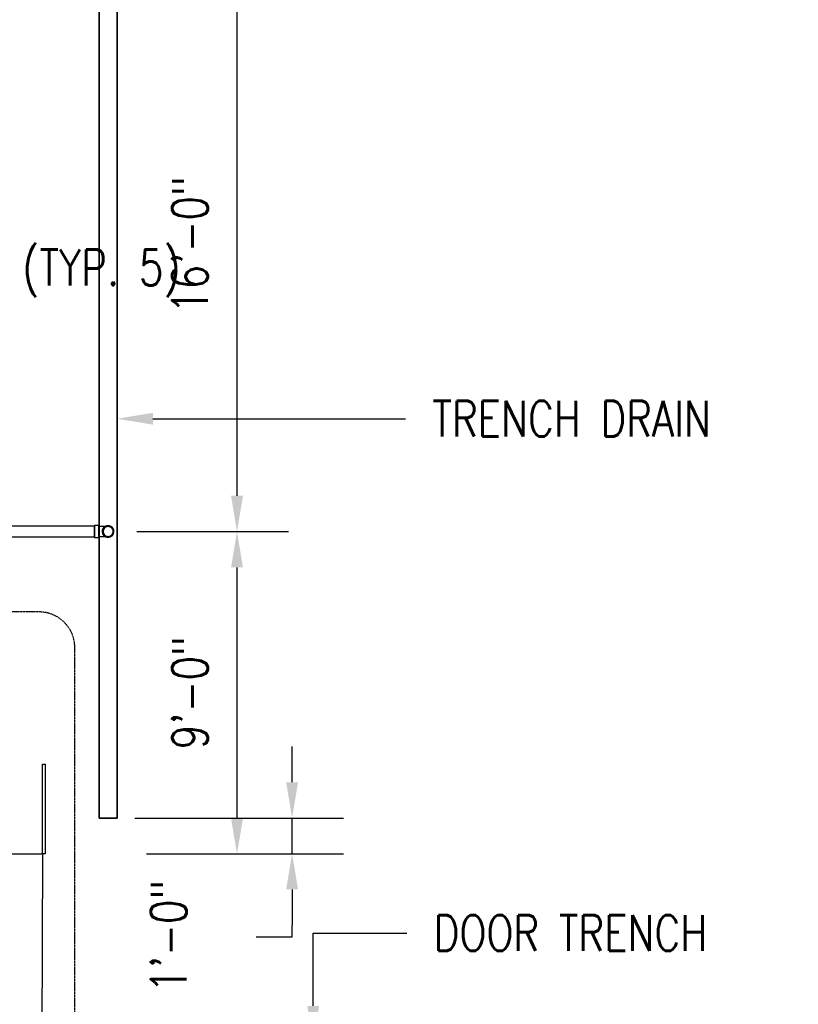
# Model space of a CAD drawing. Header units: inches. Extents: x -11997 to 19746, y -923 to 3129.
# Tile 6 of 25: x -576 to -315, y -694 to -365. Entities that reach past the tile are written whole.
import ezdxf
from ezdxf import colors
from ezdxf.entities.mleader import LeaderData, LeaderLine
from ezdxf.math import Vec2, Vec3

# ---------------------------------------------------------------- set-up
doc = ezdxf.new("R2010")
doc.units = ezdxf.units.IN
doc.header["$MEASUREMENT"] = 0
doc.linetypes.add('Dash', pattern=[0.25, 0.125, -0.125])
for name, color, linetype in [('A-DETL-THIN', 151, 'Continuous'), ('M-EQPM', 50, 'Continuous'), ('P-PIPE', 3, 'Continuous'), ('S-ANNO-DIMS', 1, 'Continuous'), ('S-ANNO-NOTE', 2, 'Continuous'), ('S-ANNO-SYMB', 2, 'Continuous')]:
    doc.layers.add(name, color=color, linetype=linetype)
doc.layers.add('A-WALL-PATT', color=9, linetype='Continuous', true_color=0x808080)
doc.styles.add('Annotative', font='romans.shx', dxfattribs={"width": 0.8, "height": 0.125})
doc.dimstyles.new('Annotative', dxfattribs={"dimscale": 0, "dimtxt": 0.125, "dimasz": 0.125, "dimexe": 0.18, "dimexo": 0.0625, "dimgap": 0.09, "dimtad": 1, "dimdec": 3, "dimzin": 3, "dimdsep": 46, "dimlunit": 4, "dimtxsty": 'Annotative', "dimcen": 0.09, "dimclrt": 2, "dimazin": 2, "dimtfac": 1, "dimtdec": 3, "dimtmove": 0, "dimatfit": 0, "dimfxl": 1, "dimtfill": 1, "dimfrac": 2, "dimtolj": 1, "dimtzin": 0, "dimarcsym": 0})

# ---------------------------------------------------------------- blocks, each defined once
blk = doc.blocks.new('Bend - PVC - Sch 40 - DWV_USACE - Standard-V11-00_SP_Foundation Drainage Plan-TO FDN_DOC')
at = {"layer": 'P-PIPE'}
for p, q in [((260.93, 1003.13), (259.43, 1003.13)), ((259.43, 1001.15), (259.43, 1003.13)), ((259.43, 1003.13), (259.43, 1001.15)), ((260.93, 1001.15), (260.93, 1003.13)), ((260.93, 1003.13), (260.93, 1001.15)), ((260.93, 1002.9), (261.06, 1002.9)), ((259.43, 1001.15), (259.43, 999.17)), ((259.43, 999.17), (259.43, 1001.15)), ((260.93, 1001.15), (260.93, 999.17)), ((260.93, 999.17), (260.93, 1001.15)), ((260.93, 1001.15), (260.93, 1001.15)), ((260.93, 1001.15), (260.93, 1001.15)), ((262.02, 1001.16), (262.02, 1001.15)), ((265.98, 1001.15), (265.98, 1001.16)), ((259.43, 999.17), (260.93, 999.17))]:
    blk.add_line(p, q, dxfattribs=at)
at = {"layer": 'P-PIPE', "flags": 128}
for points in [[(261.08, 1002.9), (261.18, 1002.9), (261.3, 1002.9), (261.42, 1002.9), (261.54, 1002.9), (261.66, 1002.9), (261.78, 1002.9), (261.9, 1002.9), (262.01, 1002.9), (262.13, 1002.9), (262.24, 1002.9), (262.35, 1002.9), (262.46, 1002.9), (262.56, 1002.9), (262.66, 1002.9), (262.76, 1002.9), (262.86, 1002.9), (262.95, 1002.9), (263.04, 1002.9), (263.13, 1002.9), (263.22, 1002.9), (263.3, 1002.9), (263.37, 1002.9), (263.44, 1002.9), (263.51, 1002.9), (263.58, 1002.9), (263.64, 1002.9), (263.69, 1002.9), (263.74, 1002.9), (263.79, 1002.9), (263.83, 1002.9), (263.87, 1002.9), (263.9, 1002.9), (263.93, 1002.9), (263.95, 1002.9), (263.97, 1002.9), (263.98, 1002.9), (263.99, 1002.9), (264, 1002.9), (264, 1002.9)], [(262.25, 1001.15), (262.25, 1001.22), (262.25, 1001.29), (262.26, 1001.36), (262.27, 1001.43), (262.28, 1001.5), (262.3, 1001.57), (262.32, 1001.64), (262.34, 1001.7), (262.36, 1001.77), (262.39, 1001.83), (262.41, 1001.9), (262.45, 1001.96), (262.48, 1002.02), (262.51, 1002.08), (262.55, 1002.14), (262.59, 1002.2), (262.64, 1002.25), (262.68, 1002.31), (262.73, 1002.36), (262.78, 1002.41), (262.83, 1002.46), (262.88, 1002.5), (262.94, 1002.55), (262.99, 1002.59), (263.05, 1002.63), (263.11, 1002.66), (263.17, 1002.7), (263.23, 1002.73), (263.3, 1002.76), (263.36, 1002.78), (263.43, 1002.81), (263.5, 1002.83), (263.56, 1002.85), (263.63, 1002.86), (263.7, 1002.88), (263.77, 1002.89), (263.84, 1002.9), (263.91, 1002.9), (263.98, 1002.9), (264, 1002.9)], [(264, 1002.9), (264.07, 1002.9), (264.14, 1002.9), (264.21, 1002.89), (264.28, 1002.88), (264.35, 1002.87), (264.41, 1002.85), (264.48, 1002.83), (264.55, 1002.81), (264.61, 1002.79), (264.68, 1002.76), (264.74, 1002.74), (264.81, 1002.71), (264.87, 1002.67), (264.93, 1002.64), (264.99, 1002.6), (265.04, 1002.56), (265.1, 1002.51), (265.15, 1002.47), (265.2, 1002.42), (265.25, 1002.37), (265.3, 1002.32), (265.35, 1002.27), (265.39, 1002.21), (265.43, 1002.16), (265.47, 1002.1), (265.51, 1002.04), (265.54, 1001.98), (265.57, 1001.92), (265.6, 1001.85), (265.63, 1001.79), (265.65, 1001.72), (265.67, 1001.65), (265.69, 1001.59), (265.71, 1001.52), (265.72, 1001.45), (265.73, 1001.38), (265.74, 1001.31), (265.75, 1001.24), (265.75, 1001.17), (265.75, 1001.15)], [(264, 999.4), (263.93, 999.4), (263.86, 999.41), (263.79, 999.42), (263.72, 999.43), (263.65, 999.44), (263.58, 999.45), (263.51, 999.47), (263.45, 999.49), (263.38, 999.52), (263.32, 999.54), (263.25, 999.57), (263.19, 999.6), (263.13, 999.63), (263.07, 999.67), (263.01, 999.71), (262.95, 999.75), (262.9, 999.79), (262.84, 999.84), (262.79, 999.88), (262.74, 999.93), (262.69, 999.99), (262.65, 1000.04), (262.61, 1000.09), (262.56, 1000.15), (262.52, 1000.21), (262.49, 1000.27), (262.45, 1000.33), (262.42, 1000.39), (262.39, 1000.45), (262.37, 1000.52), (262.34, 1000.58), (262.32, 1000.65), (262.3, 1000.72), (262.29, 1000.79), (262.27, 1000.86), (262.26, 1000.92), (262.25, 1000.99), (262.25, 1001.06), (262.25, 1001.13), (262.25, 1001.15)], [(265.75, 1001.15), (265.75, 1001.08), (265.74, 1001.01), (265.73, 1000.94), (265.72, 1000.87), (265.71, 1000.81), (265.7, 1000.74), (265.68, 1000.67), (265.66, 1000.6), (265.64, 1000.54), (265.61, 1000.47), (265.58, 1000.41), (265.55, 1000.34), (265.52, 1000.28), (265.48, 1000.22), (265.44, 1000.16), (265.4, 1000.11), (265.36, 1000.05), (265.31, 1000), (265.27, 999.95), (265.22, 999.9), (265.17, 999.85), (265.11, 999.8), (265.06, 999.76), (265, 999.72), (264.94, 999.68), (264.88, 999.64), (264.82, 999.61), (264.76, 999.58), (264.7, 999.55), (264.63, 999.52), (264.57, 999.5), (264.5, 999.48), (264.43, 999.46), (264.36, 999.44), (264.29, 999.43), (264.23, 999.42), (264.16, 999.41), (264.09, 999.41), (264.02, 999.4), (264, 999.4)], [(261.08, 999.4), (260.97, 999.4), (260.93, 999.4)], [(264, 999.4), (263.99, 999.4), (263.99, 999.4), (263.98, 999.4), (263.96, 999.4), (263.94, 999.4), (263.91, 999.4), (263.88, 999.4), (263.84, 999.4), (263.8, 999.4), (263.76, 999.4), (263.71, 999.4), (263.65, 999.4), (263.59, 999.4), (263.53, 999.4), (263.46, 999.4), (263.39, 999.4), (263.32, 999.4), (263.24, 999.4), (263.15, 999.4), (263.07, 999.4), (262.98, 999.4), (262.89, 999.4), (262.79, 999.4), (262.69, 999.4), (262.59, 999.4), (262.48, 999.4), (262.38, 999.4), (262.27, 999.4), (262.16, 999.4), (262.04, 999.4), (261.93, 999.4), (261.81, 999.4), (261.69, 999.4), (261.58, 999.4), (261.45, 999.4), (261.33, 999.4), (261.21, 999.4), (261.09, 999.4)]]:
    blk.add_lwpolyline(points, dxfattribs=at)
at = {"layer": 'P-PIPE'}
for centre, major_axis, start_param, end_param in [((264, 1001.15), (1.98, 0), 0, 3.141593), ((264, 1001.16), (1.98, 0), 0, 3.141593), ((264, 1001.15), (1.75, 0), 0, 3.141593), ((264, 1001.16), (1.98, 0), 3.141593, 6.283185), ((264, 1001.15), (1.98, 0), 3.141593, 6.283185), ((264, 1001.15), (1.75, 0), 3.141593, 6.283185)]:
    blk.add_ellipse(centre, major_axis=major_axis, ratio=0.999999, start_param=start_param, end_param=end_param, dxfattribs=at)
blk = doc.blocks.new('Mechanical_Box_H_rvt-1-00_SP_Foundation Drainage Plan-TO FDN_DOC')
at = {"layer": 'A-DETL-THIN'}
for p, q in [((268.08, 1481.16), (268.08, 905.21)), ((268.08, 905.21), (268.08, 1481.16)), ((274.08, 905.21), (274.08, 1475.16)), ((274.08, 1475.16), (274.08, 905.21)), ((268.08, 905.21), (268.08, 905.16)), ((268.08, 905.16), (268.08, 905.21)), ((268.08, 905.16), (274.08, 905.16)), ((274.08, 905.16), (268.08, 905.16)), ((274.08, 905.16), (274.08, 905.21)), ((274.08, 905.21), (274.08, 905.16))]:
    blk.add_line(p, q, dxfattribs=at)
at = {"layer": 'P-PIPE'}
for p, q in [((266.43, 1002.9), (237.08, 1002.9)), ((266.43, 1002.9), (266.43, 1001.15)), ((266.43, 1001.15), (266.43, 1002.9)), ((266.43, 1001.15), (266.43, 999.4)), ((266.43, 999.4), (266.43, 1001.15)), ((237.08, 999.4), (266.43, 999.4))]:
    blk.add_line(p, q, dxfattribs=at)
for start, end in [(0, 180), (180, 0)]:
    blk.add_arc((271.08, 1001.16), 1.75, start, end, dxfattribs=at)
at = {"layer": 'P-PIPE', "color": 3, "lineweight": 9}
blk.add_blockref('Bend - PVC - Sch 40 - DWV_USACE - Standard-V11-00_SP_Foundation Drainage Plan-TO FDN_DOC', (7, 0), dxfattribs=at)
blk = doc.blocks.new('*D34')
at = {"layer": 'Defpoints', "color": 0, "transparency": 16777216}
for p in [(-511.3, -344.1), (-502.81, -344.1), (-511.3, -536.1)]:
    blk.add_point(p, dxfattribs=at)
at = {"layer": 'S-ANNO-DIMS', "color": 0, "lineweight": -2, "transparency": 16777216}
for p, q in [((-505.3, -344.1), (-485.53, -344.1)), ((-502.81, -524.1), (-502.81, -356.1)), ((-505.3, -536.1), (-485.53, -536.1))]:
    blk.add_line(p, q, dxfattribs=at)
at = {"layer": 'S-ANNO-DIMS', "color": 0, "transparency": 16777216}
for points in [[(-504.81, -356.1), (-500.81, -356.1), (-502.81, -344.1)], [(-504.81, -524.1), (-500.81, -524.1), (-502.81, -536.1)]]:
    blk.add_solid(points, dxfattribs=at)
at = {"layer": 'S-ANNO-DIMS', "color": 2, "lineweight": -3, "transparency": 16777216, "insert": (-518.6, -440.1), "char_height": 12, "attachment_point": 5, "rotation": 90, "style": 'Annotative', "bg_fill": 3, "box_fill_scale": 1.25, "bg_fill_color": 256, "bg_fill_true_color": 13158600, "bg_fill_transparency": 0}
blk.add_mtext('\\A1;16\'-0"', dxfattribs=at)
blk = doc.blocks.new('*D35')
at = {"layer": 'Defpoints', "color": 0, "transparency": 16777216}
for p in [(-542.38, -536.1), (-502.81, -536.1), (-511.3, -644.1)]:
    blk.add_point(p, dxfattribs=at)
at = {"layer": 'S-ANNO-DIMS', "color": 0, "lineweight": -2, "transparency": 16777216}
for p, q in [((-536.38, -536.1), (-485.53, -536.1)), ((-502.81, -632.1), (-502.81, -548.1)), ((-505.3, -644.1), (-485.53, -644.1))]:
    blk.add_line(p, q, dxfattribs=at)
at = {"layer": 'S-ANNO-DIMS', "color": 0, "transparency": 16777216}
for points in [[(-504.81, -548.1), (-500.81, -548.1), (-502.81, -536.1)], [(-504.81, -632.1), (-500.81, -632.1), (-502.81, -644.1)]]:
    blk.add_solid(points, dxfattribs=at)
at = {"layer": 'S-ANNO-DIMS', "color": 2, "lineweight": -3, "transparency": 16777216, "insert": (-518.6, -590.1), "char_height": 12, "attachment_point": 5, "rotation": 90, "style": 'Annotative', "bg_fill": 3, "box_fill_scale": 1.25, "bg_fill_color": 256, "bg_fill_true_color": 13158600, "bg_fill_transparency": 0}
blk.add_mtext('\\A1;9\'-0"', dxfattribs=at)
blk = doc.blocks.new('*D39')
at = {"layer": 'Defpoints', "color": 0, "transparency": 16777216}
for p in [(-543.01, -632.05), (-484.34, -632.05), (-539.1, -644)]:
    blk.add_point(p, dxfattribs=at)
at = {"layer": 'S-ANNO-DIMS', "color": 0, "lineweight": -2, "transparency": 16777216}
for p, q in [((-484.34, -620.05), (-484.34, -608.05)), ((-537.01, -632.05), (-467.06, -632.05)), ((-484.34, -644), (-484.34, -632.05)), ((-533.1, -644), (-467.06, -644)), ((-484.34, -656), (-484.34, -668)), ((-484.34, -671.88), (-484.34, -668)), ((-496.34, -671.88), (-484.34, -671.88))]:
    blk.add_line(p, q, dxfattribs=at)
at = {"layer": 'S-ANNO-DIMS', "color": 0, "transparency": 16777216}
for points in [[(-486.34, -620.05), (-482.34, -620.05), (-484.34, -632.05)], [(-486.34, -656), (-482.34, -656), (-484.34, -644)]]:
    blk.add_solid(points, dxfattribs=at)
at = {"layer": 'S-ANNO-DIMS', "color": 2, "lineweight": -3, "transparency": 16777216, "insert": (-531.72, -690.62), "char_height": 12, "attachment_point": 1, "rotation": 90, "line_spacing_factor": 0.983083, "style": 'Annotative', "bg_fill": 3, "box_fill_scale": 1.25, "bg_fill_color": 256, "bg_fill_true_color": 13158600, "bg_fill_transparency": 0}
blk.add_mtext('\\A1;1\'-0"', dxfattribs=at)

msp = doc.modelspace()

# ---------------------------------------------------------------- linework, layer by layer
at = {"layer": 'A-WALL-PATT', "color": 8, "lineweight": -3}
msp.add_lwpolyline([(-568.2402, -704), (-603.5899, -704), (-615.9843, -704), (-615.9843, -644), (-567.9843, -644), (-567.9843, -644)], close=True, dxfattribs=at)
at = {"layer": 'M-EQPM', "color": 8, "lineweight": -3}
msp.add_lwpolyline([(-567.9843, -644), (-567.9843, -614), (-567.1376, -614), (-567.1376, -644)], close=True, dxfattribs=at)
at = {"layer": 'S-ANNO-SYMB', "linetype": 'Dash', "lineweight": -3}
msp.add_lwpolyline([(-677.2962, -731.6187), (-569.1696, -731.6187, 0.41421356), (-557.1696, -719.6187), (-557.1696, -575.003, 0.41421356), (-569.1696, -563.003), (-677.2962, -563.003, 0.41421356), (-689.2962, -575.003), (-689.2962, -719.6187, 0.41421356)], format="xyb", close=True, dxfattribs=at)

# ---------------------------------------------------------------- block references
at = {"layer": 'P-PIPE', "color": 8, "lineweight": -3}
msp.add_blockref('Mechanical_Box_H_rvt-1-00_SP_Foundation Drainage Plan-TO FDN_DOC', (-817.0617, -1537.2059), dxfattribs=at)

# ---------------------------------------------------------------- next in the draw order: dimensions: what is measured, and where the dimension line sits
at = {"layer": 'S-ANNO-DIMS', "lineweight": -3}
dim = msp.add_linear_dim(base=(-502.8143, -344.0965), p1=(-511.2996, -536.0965), p2=(-511.2996, -344.0965), angle=90, dimstyle='Annotative', override={"dimpost": '\\X'}, dxfattribs=at)
dim.commit()
dim.dimension.update_dxf_attribs({"geometry": '*D34', "text_midpoint": (-518.5972, -440.0965)})

# ---------------------------------------------------------------- next in the draw order: dimensions: what is measured, and where the dimension line sits
dim = msp.add_linear_dim(base=(-502.8143, -536.0965), p1=(-511.2996, -644.0965), p2=(-542.3823, -536.0965), angle=90, dimstyle='Annotative', override={"dimpost": '\\X'}, dxfattribs=at)
dim.commit()
dim.dimension.update_dxf_attribs({"geometry": '*D35', "text_midpoint": (-518.5972, -590.0965)})

# ---------------------------------------------------------------- next in the draw order: leaders
at = {"layer": 'S-ANNO-NOTE', "lineweight": -3}
ml = msp.add_multileader_mtext('Standard', dxfattribs=at)
ml.set_content('TRENCH DRAIN', color=256, style='Annotative')
ml.set_leader_properties(color=1, linetype='ByLayer', lineweight=-1)
ml.build(insert=Vec2(0, 0))
ml.multileader.update_dxf_attribs({"text_right_attachment_type": 3, "dogleg_length": 0.125, "arrow_head_size": 12, "scale": 96})
ctx = ml.context
ctx.base_point, ctx.scale, ctx.char_height, ctx.arrow_head_size, ctx.landing_gap_size, ctx.plane_origin = Vec3(-446.3306, -498.2718), 96, 12, 12, 9, Vec3(-567.6464, -498.2718)
ctx.right_attachment = 3
notes = []
notes.append((ctx, [(0, (1, 1, 0), (-458.3306, -498.2718), (1, 0), 12, [(0, [(-543.0099, -498.2718)], 0, [])])]))
ctx.mtext.insert, ctx.mtext.flow_direction = Vec3(-437.3306, -492.2718), 5
for ctx, leaders in notes:
    for number, flags, end, landing, length, lines in leaders:
        leader = LeaderData()
        leader.index, (leader.has_last_leader_line, leader.has_dogleg_vector, leader.attachment_direction) = number, flags
        leader.last_leader_point, leader.dogleg_vector, leader.dogleg_length = Vec3(end), Vec3(landing), length
        for number, points, colour, breaks in lines:
            line = LeaderLine()
            line.index, line.vertices, line.color, line.breaks = number, Vec3.list(points), colors.encode_raw_color(colour), breaks
            leader.lines.append(line)
        ctx.leaders.append(leader)

# ---------------------------------------------------------------- next in the draw order: dimensions: what is measured, and where the dimension line sits
at = {"layer": 'S-ANNO-DIMS', "lineweight": -3}
dim = msp.add_linear_dim(base=(-484.339, -632.0482), p1=(-539.0972, -644), p2=(-543.0099, -632.0482), angle=90, dimstyle='Annotative', override={"dimpost": '\\X'}, dxfattribs=at)
dim.commit()
dim.dimension.update_dxf_attribs({"geometry": '*D39', "text_midpoint": (-511.7219, -671.8752), "dimtype": 160, "text_rotation": 90})

# ---------------------------------------------------------------- next in the draw order: leaders
at = {"layer": 'S-ANNO-NOTE', "lineweight": -3}
ml = msp.add_multileader_mtext('Standard', dxfattribs=at)
ml.set_content('3" %%C PVC WEEP HOLES 5\'-0" O.C. (TYP. 5)', color=256, style='Annotative')
ml.set_leader_properties(color=1, linetype='ByLayer', lineweight=-1)
ml.build(insert=Vec2(0, 0))
ml.multileader.update_dxf_attribs({"text_right_attachment_type": 3, "dogleg_length": 0.125, "arrow_head_size": 12, "scale": 96})
ctx = ml.context
ctx.base_point, ctx.scale, ctx.char_height, ctx.arrow_head_size, ctx.landing_gap_size, ctx.plane_origin = Vec3(-816.6634, -449.5928), 96, 12, 12, 9, Vec3(-735.3142, -588.4172)
ctx.right_attachment = 3
notes = []
notes.append((ctx, [(0, (1, 1, 0), (-822.5, -449.5928), (1, 0), 5.8366, [(0, [(-876.3652, -685.0327)], 0, [])])]))
ctx.mtext.insert, ctx.mtext.width, ctx.mtext.flow_direction = Vec3(-807.6634, -441.5928), 132.165962, 5
ml = msp.add_multileader_mtext('Standard', dxfattribs=at)
ml.set_content('3"%%C PVC WEEP HOLES 5\'-0" O.C. (TYP. 5)', color=256, style='Annotative')
ml.set_leader_properties(color=1, linetype='ByLayer', lineweight=-1)
ml.build(insert=Vec2(0, 0))
ml.multileader.update_dxf_attribs({"text_right_attachment_type": 3, "dogleg_length": 0.125, "arrow_head_size": 12, "scale": 96})
ctx = ml.context
ctx.base_point, ctx.scale, ctx.char_height, ctx.arrow_head_size, ctx.landing_gap_size, ctx.plane_origin = Vec3(668.6207, -469.1537), 96, 12, 12, 9, Vec3(751.1689, -588.4172)
ctx.right_attachment, ctx.text_align_type = 3, 2
notes.append((ctx, [(1, (1, 1, 0), (823.6573, -516.0108), (-1, 0), 5.8366, [(0, [(925.3348, -693.2739)], 0, [])])]))
ctx.mtext.insert, ctx.mtext.width, ctx.mtext.alignment, ctx.mtext.flow_direction = Vec3(808.8207, -461.1537), 132.630334, 3, 5
ml = msp.add_multileader_mtext('Standard', dxfattribs=at)
ml.set_content('6"%%C PERF. \\PFDN. DRAIN', color=256, style='Annotative')
ml.set_leader_properties(color=1, linetype='ByLayer', lineweight=-1)
ml.build(insert=Vec2(0, 0))
ml.multileader.update_dxf_attribs({"text_right_attachment_type": 3, "dogleg_length": 0.125, "arrow_head_size": 12, "scale": 96})
ctx = ml.context
ctx.base_point, ctx.scale, ctx.char_height, ctx.arrow_head_size, ctx.landing_gap_size, ctx.plane_origin = Vec3(-790.0003, -605.9627), 96, 12, 12, 9, Vec3(-888.0882, -579.8933)
ctx.right_attachment = 3
notes.append((ctx, [(0, (1, 1, 0), (-802.0003, -605.9627), (1, 0), 12, [(0, [(-832.5, -670.534)], 0, [])])]))
ctx.mtext.insert, ctx.mtext.width, ctx.mtext.flow_direction = Vec3(-781.0003, -599.9627), 113.487313, 5
ml = msp.add_multileader_mtext('Standard', dxfattribs=at)
ml.set_content('DOOR TRENCH', color=256, style='Annotative')
ml.set_leader_properties(color=1, linetype='ByLayer', lineweight=-1)
ml.build(insert=Vec2(0, 0))
ml.multileader.update_dxf_attribs({"text_right_attachment_type": 3, "dogleg_length": 0.36, "arrow_head_size": 12, "scale": 96})
ctx = ml.context
ctx.base_point, ctx.scale, ctx.char_height, ctx.arrow_head_size, ctx.landing_gap_size, ctx.plane_origin = Vec3(-445.9069, -670.5829), 96, 12, 12, 9, Vec3(-577.422, -676.0204)
ctx.right_attachment = 3
notes.append((ctx, [(0, (1, 1, 0), (-477.2741, -670.5829), (1, 0), 31.3672, [(0, [(-477.2513, -707)], 0, [])])]))
ctx.mtext.insert, ctx.mtext.flow_direction = Vec3(-436.9069, -664.5829), 5
for ctx, leaders in notes:
    for number, flags, end, landing, length, lines in leaders:
        leader = LeaderData()
        leader.index, (leader.has_last_leader_line, leader.has_dogleg_vector, leader.attachment_direction) = number, flags
        leader.last_leader_point, leader.dogleg_vector, leader.dogleg_length = Vec3(end), Vec3(landing), length
        for number, points, colour, breaks in lines:
            line = LeaderLine()
            line.index, line.vertices, line.color, line.breaks = number, Vec3.list(points), colors.encode_raw_color(colour), breaks
            leader.lines.append(line)
        ctx.leaders.append(leader)

doc.saveas('drawing.dxf')
